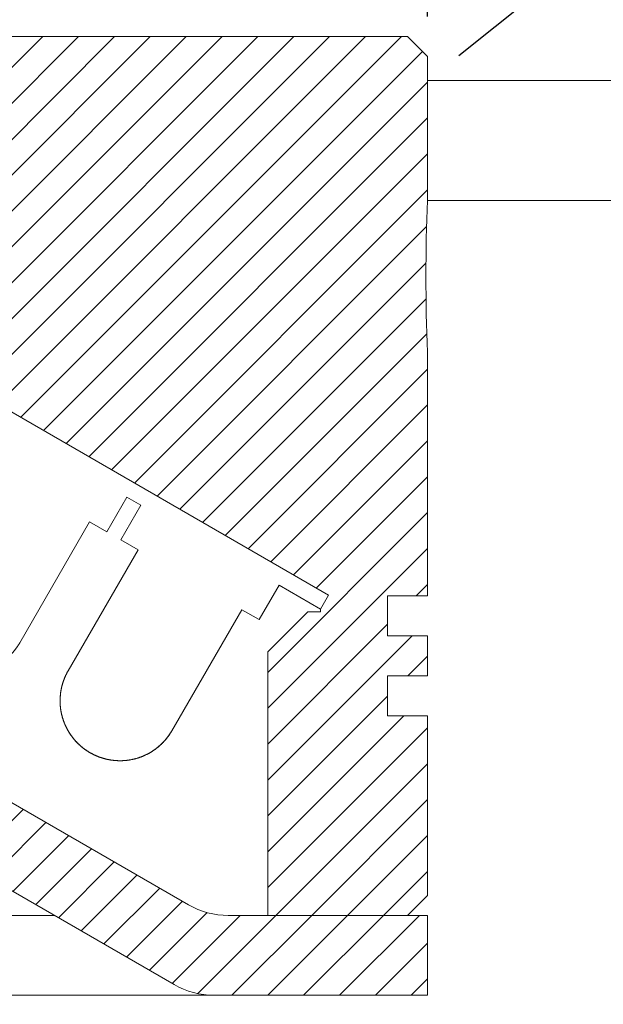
# Model space of a CAD drawing. Header units: inches. Extents: x -2759 to -2587, y -671 to -497.
# Tile 8 of 10: x -2670 to -2655, y -539 to -515. Entities that reach past the tile are written whole.
import ezdxf

# ---------------------------------------------------------------- set-up
doc = ezdxf.new("R2010")
doc.units = ezdxf.units.IN
doc.header["$LTSCALE"] = 3
doc.header["$MEASUREMENT"] = 0
doc.header["$PDSIZE"] = -5
doc.layers.get('Defpoints').update_dxf_attribs({"lineweight": 18})
for name, color, linetype, lineweight in [('剖面线层', 4, 'Continuous', 18), ('标注', 3, 'Continuous', 25), ('细实线层', 7, 'Continuous', 18)]:
    doc.layers.add(name, color=color, linetype=linetype, lineweight=lineweight)
doc.styles.get("Standard").update_dxf_attribs({"font": '兰亭黑 GBK.TTF'})
doc.dimstyles.new('CST Standard', dxfattribs={"dimtxt": 3.5, "dimasz": 2.5, "dimexe": 1, "dimexo": 1, "dimgap": 0.6, "dimtad": 1, "dimtoh": 1, "dimdsep": 46, "dimtxsty": 'Standard', "dimcen": -2.5, "dimdle": 5, "dimclrd": 8, "dimclre": 8, "dimadec": 1, "dimazin": 2, "dimtfac": 1, "dimtofl": 0, "dimtmove": 0, "dimatfit": 0, "dimfxl": 1, "dimtolj": 1, "dimarcsym": 0})
pattern_1 = [(45, (-2817.0173, -760.67676), (-0.4490128, 0.4490128), [])]

# ---------------------------------------------------------------- blocks, each defined once
blk = doc.blocks.new('*D93')
at = {"layer": 'Defpoints', "color": 0}
for p in [(-2659.629, -501.839), (-2749.629, -515.54), (-2659.629, -515.54)]:
    blk.add_point(p, dxfattribs=at)
at = {"layer": '标注', "color": 8, "linetype": 'Continuous', "lineweight": -2, "ltscale": 3}
for p, q in [((-2749.629, -514.54), (-2749.629, -500.839)), ((-2659.629, -514.54), (-2659.629, -500.839)), ((-2747.129, -501.839), (-2662.129, -501.839))]:
    blk.add_line(p, q, dxfattribs=at)
at = {"layer": '标注', "color": 8}
for points in [[(-2747.129, -501.422), (-2747.129, -502.256), (-2749.629, -501.839)], [(-2662.129, -502.256), (-2662.129, -501.422), (-2659.629, -501.839)]]:
    blk.add_solid(points, dxfattribs=at)
at = {"layer": '标注', "color": 0, "ltscale": 3, "insert": (-2704.629, -499.314), "char_height": 3.5, "attachment_point": 5}
blk.add_mtext('\\A1;%%C90', dxfattribs=at)
blk = doc.blocks.new('*D95')
at = {"layer": 'Defpoints', "color": 0}
for p in [(-2659.63, -516.14), (-2623.06, -527.884), (-2639.63, -541.14)]:
    blk.add_point(p, dxfattribs=at)
at = {"layer": '标注', "color": 8, "linetype": 'Continuous', "lineweight": -2, "ltscale": 3}
for p, q in [((-2658.849, -515.515), (-2642.279, -502.259)), ((-2641.498, -504.836), (-2624.622, -525.932)), ((-2638.849, -540.515), (-2622.279, -527.259))]:
    blk.add_line(p, q, dxfattribs=at)
at = {"layer": '标注', "color": 8}
for points in [[(-2641.173, -504.576), (-2641.824, -505.097), (-2643.06, -502.884)], [(-2624.947, -526.192), (-2624.296, -525.672), (-2623.06, -527.884)]]:
    blk.add_solid(points, dxfattribs=at)
at = {"layer": '标注', "color": 0, "ltscale": 3, "insert": (-2631.118, -513.83), "char_height": 3.5, "attachment_point": 5, "rotation": 308.6598}
blk.add_mtext('\\A1;500', dxfattribs=at)

msp = doc.modelspace()

# ---------------------------------------------------------------- hatches: boundary and pattern name
at = {"layer": '剖面线层', "ltscale": 3}
h = msp.add_hatch(dxfattribs=at)
h.set_pattern_fill('ANSI31', color=0, style=0, pattern_type=0)
h.set_pattern_definition(pattern_1)
edge = h.paths.add_edge_path(flags=0)
edge.add_line((-2662.109, -529.023), (-2678.103, -519.789))
edge.add_line((-2678.103, -519.789), (-2679.429, -519.023))
edge.add_line((-2679.429, -519.023), (-2679.928, -519.023))
edge.add_line((-2679.928, -519.023), (-2679.928, -519.37))
edge.add_line((-2679.928, -519.37), (-2679.928, -519.789))
edge.add_line((-2679.928, -519.789), (-2679.928, -520.04))
edge.add_line((-2679.928, -520.04), (-2680.329, -520.04))
edge.add_line((-2680.329, -520.04), (-2680.329, -520.54))
edge.add_line((-2680.329, -520.54), (-2682.129, -520.54))
edge.add_line((-2682.129, -520.54), (-2682.129, -519.789))
edge.add_line((-2682.129, -519.789), (-2682.129, -518.04))
edge.add_line((-2682.129, -518.04), (-2683.629, -518.04))
edge.add_line((-2683.629, -518.04), (-2683.629, -515.54))
edge.add_line((-2683.629, -515.54), (-2683.129, -515.04))
edge.add_line((-2683.129, -515.04), (-2660.129, -515.04))
edge.add_line((-2660.129, -515.04), (-2659.629, -515.54))
edge.add_line((-2659.629, -515.54), (-2659.629, -519.14))
edge.add_arc((-2616.256, -521.04), 43.415, 177.4917, 182.5083)
edge.add_line((-2659.629, -522.94), (-2659.629, -529.04))
edge.add_line((-2659.629, -529.04), (-2660.629, -529.04))
edge.add_line((-2660.629, -529.04), (-2660.629, -530.04))
edge.add_line((-2660.629, -530.04), (-2659.629, -530.04))
edge.add_line((-2659.629, -530.04), (-2659.629, -531.04))
edge.add_line((-2659.629, -531.04), (-2660.629, -531.04))
edge.add_line((-2660.629, -531.04), (-2660.629, -532.04))
edge.add_line((-2660.629, -532.04), (-2659.629, -532.04))
edge.add_line((-2659.629, -532.04), (-2659.629, -536.54))
edge.add_line((-2659.629, -536.54), (-2660.129, -537.04))
edge.add_line((-2660.129, -537.04), (-2663.629, -537.04))
edge.add_line((-2663.629, -537.04), (-2663.629, -530.44))
edge.add_line((-2663.629, -530.44), (-2662.629, -529.44))
edge.add_line((-2662.629, -529.44), (-2662.309, -529.44))
edge.add_line((-2662.309, -529.44), (-2662.309, -529.37))
edge.add_line((-2662.309, -529.37), (-2662.109, -529.023))
h = msp.add_hatch(dxfattribs=at)
h.set_pattern_fill('ANSI31', color=0, style=0, pattern_type=0)
h.set_pattern_definition(pattern_1)
edge = h.paths.add_edge_path(flags=0)
edge.add_line((-2743.64, -536.772), (-2736.517, -532.659))
edge.add_line((-2736.517, -532.659), (-2728.129, -527.817))
edge.add_arc((-2729.129, -526.085), 2, 300, 360)
edge.add_line((-2727.129, -526.085), (-2727.129, -520.54))
edge.add_line((-2727.129, -520.54), (-2727.129, -518.04))
edge.add_line((-2727.129, -518.04), (-2725.629, -518.04))
edge.add_line((-2725.629, -518.04), (-2725.629, -526.085))
edge.add_line((-2725.629, -526.085), (-2725.629, -527.422))
edge.add_line((-2725.629, -527.422), (-2725.629, -526.085))
edge.add_line((-2725.629, -526.085), (-2704.629, -526.085))
edge.add_line((-2704.629, -526.085), (-2704.629, -527.817))
edge.add_line((-2704.629, -527.817), (-2725.668, -527.817))
edge.add_arc((-2727.629, -527.422), 2, 348.6246, 0)
edge.add_line((-2725.629, -527.422), (-2725.629, -526.085))
edge.add_line((-2725.629, -526.085), (-2704.629, -526.085))
edge.add_line((-2704.629, -526.085), (-2704.629, -527.817))
edge.add_line((-2704.629, -527.817), (-2725.668, -527.817))
edge.add_arc((-2727.629, -527.422), 2, 300, 348.6246, ccw=False)
edge.add_line((-2726.629, -529.154), (-2740.287, -537.04))
edge.add_line((-2740.287, -537.04), (-2743.287, -538.772))
edge.add_arc((-2744.287, -537.04), 2, 270, 300, ccw=False)
edge.add_line((-2744.287, -539.04), (-2749.629, -539.04))
edge.add_line((-2749.629, -539.04), (-2749.629, -537.04))
edge.add_line((-2749.629, -537.04), (-2749.129, -537.04))
edge.add_line((-2749.129, -537.04), (-2745.629, -537.04))
edge.add_line((-2745.629, -537.04), (-2744.64, -537.04))
edge.add_arc((-2744.64, -535.04), 2, 270, 300)
edge = h.paths.add_edge_path(flags=0)
edge.add_line((-2668.971, -537.04), (-2680.874, -530.168))
edge.add_line((-2680.874, -530.168), (-2682.629, -529.154))
edge.add_arc((-2681.629, -527.422), 2, 191.3754, 240, ccw=False)
edge.add_arc((-2681.629, -527.422), 2, 180, 191.3754, ccw=False)
edge.add_line((-2683.629, -527.422), (-2683.629, -526.085))
edge.add_line((-2683.629, -526.085), (-2683.629, -518.04))
edge.add_line((-2683.629, -518.04), (-2682.129, -518.04))
edge.add_line((-2682.129, -518.04), (-2682.129, -520.54))
edge.add_line((-2682.129, -520.54), (-2682.129, -526.085))
edge.add_arc((-2680.129, -526.085), 2, 180, 240)
edge.add_line((-2681.129, -527.817), (-2665.618, -536.772))
edge.add_arc((-2664.618, -535.04), 2, 240, 270)
edge.add_line((-2664.618, -537.04), (-2663.629, -537.04))
edge.add_line((-2663.629, -537.04), (-2660.129, -537.04))
edge.add_line((-2660.129, -537.04), (-2659.629, -537.04))
edge.add_line((-2659.629, -537.04), (-2659.629, -539.04))
edge.add_line((-2659.629, -539.04), (-2664.971, -539.04))
edge.add_arc((-2664.971, -537.04), 2, 240, 270, ccw=False)
edge.add_line((-2665.971, -538.772), (-2668.971, -537.04))

# ---------------------------------------------------------------- linework, layer by layer
at = {"layer": '细实线层', "color": 0, "ltscale": 3}
for p, q in [((-2683.129, -515.04), (-2660.129, -515.04)), ((-2667.879, -515.04), (-2660.129, -515.04)), ((-2660.129, -515.04), (-2659.629, -515.54)), ((-2660.129, -515.04), (-2659.629, -515.54)), ((-2659.629, -517.04), (-2659.629, -515.54)), ((-2659.629, -519.14), (-2659.629, -515.54)), ((-2642.63, -516.14), (-2659.63, -516.14)), ((-2659.629, -519.14), (-2659.629, -517.04)), ((-2679.429, -519.023), (-2662.109, -529.023)), ((-2679.429, -519.023), (-2662.109, -529.023)), ((-2645.63, -519.14), (-2659.63, -519.14)), ((-2659.629, -529.04), (-2659.629, -522.94)), ((-2659.629, -529.04), (-2659.629, -522.94)), ((-2667.658, -527.436), (-2667.158, -526.57)), ((-2667.658, -527.436), (-2667.158, -526.57)), ((-2666.812, -526.77), (-2667.158, -526.57)), ((-2666.812, -526.77), (-2667.158, -526.57)), ((-2667.312, -527.636), (-2666.812, -526.77)), ((-2667.312, -527.636), (-2666.812, -526.77)), ((-2669.841, -530.217), (-2668.091, -527.186)), ((-2669.841, -530.217), (-2668.091, -527.186)), ((-2668.091, -527.186), (-2667.658, -527.436)), ((-2668.091, -527.186), (-2667.658, -527.436)), ((-2667.312, -527.636), (-2666.879, -527.886)), ((-2667.312, -527.636), (-2666.879, -527.886)), ((-2665.618, -536.772), (-2681.129, -527.817)), ((-2665.618, -536.772), (-2681.129, -527.817)), ((-2668.629, -530.917), (-2666.879, -527.886)), ((-2668.629, -530.917), (-2666.879, -527.886)), ((-2663.848, -529.636), (-2663.348, -528.77)), ((-2663.848, -529.636), (-2663.348, -528.77)), ((-2662.309, -529.37), (-2663.348, -528.77)), ((-2662.309, -529.37), (-2663.348, -528.77)), ((-2665.971, -538.772), (-2682.629, -529.154)), ((-2665.971, -538.772), (-2682.629, -529.154)), ((-2662.109, -529.023), (-2662.309, -529.37)), ((-2662.109, -529.023), (-2662.309, -529.37)), ((-2659.629, -529.04), (-2660.629, -529.04)), ((-2660.629, -530.04), (-2660.629, -529.04)), ((-2659.629, -529.04), (-2660.629, -529.04)), ((-2660.629, -530.04), (-2660.629, -529.04)), ((-2666.031, -532.417), (-2664.281, -529.386)), ((-2666.031, -532.417), (-2664.281, -529.386)), ((-2664.281, -529.386), (-2663.848, -529.636)), ((-2664.281, -529.386), (-2663.848, -529.636)), ((-2662.309, -529.37), (-2662.309, -529.44)), ((-2663.629, -530.44), (-2662.629, -529.44)), ((-2663.629, -530.44), (-2662.629, -529.44)), ((-2662.629, -529.44), (-2662.309, -529.44)), ((-2659.629, -530.04), (-2660.629, -530.04)), ((-2659.629, -530.04), (-2660.629, -530.04)), ((-2659.629, -531.04), (-2659.629, -530.04)), ((-2659.629, -531.04), (-2659.629, -530.04)), ((-2663.629, -537.04), (-2663.629, -530.44)), ((-2663.629, -537.04), (-2663.629, -530.44)), ((-2659.629, -531.04), (-2660.629, -531.04)), ((-2660.629, -532.04), (-2660.629, -531.04)), ((-2659.629, -531.04), (-2660.629, -531.04)), ((-2660.629, -532.04), (-2660.629, -531.04)), ((-2659.629, -532.04), (-2660.629, -532.04)), ((-2659.629, -532.04), (-2660.629, -532.04)), ((-2659.629, -536.54), (-2659.629, -532.04)), ((-2659.629, -536.54), (-2659.629, -532.04)), ((-2660.129, -537.04), (-2659.629, -536.54)), ((-2660.129, -537.04), (-2659.629, -536.54)), ((-2660.129, -537.04), (-2659.629, -536.54)), ((-2660.129, -537.04), (-2659.629, -536.54)), ((-2740.287, -537.04), (-2668.971, -537.04)), ((-2664.618, -537.04), (-2659.629, -537.04)), ((-2664.618, -537.04), (-2663.079, -537.04)), ((-2664.618, -537.04), (-2659.629, -537.04)), ((-2663.629, -537.04), (-2660.129, -537.04)), ((-2661.029, -537.04), (-2660.129, -537.04)), ((-2660.579, -537.04), (-2659.629, -537.04)), ((-2659.629, -539.04), (-2659.629, -537.04)), ((-2659.629, -539.04), (-2659.629, -537.04)), ((-2744.287, -539.04), (-2664.971, -539.04)), ((-2664.971, -539.04), (-2659.629, -539.04))]:
    msp.add_line(p, q, dxfattribs=at)
for centre, radius, start, end in [((-2616.256, -521.04), 43.415, 177.4917, 182.5083), ((-2667.33, -531.667), 1.5, 150, 330), ((-2664.618, -535.04), 2, 240, 270), ((-2664.971, -537.04), 2, 240, 270)]:
    msp.add_arc(centre, radius, start, end, dxfattribs=at)
for points, knots in [([(-2671.89, -530.766), (-2671.886, -530.769), (-2671.876, -530.774), (-2671.861, -530.782), (-2671.847, -530.79), (-2671.832, -530.798), (-2671.817, -530.806), (-2671.802, -530.814), (-2671.786, -530.821), (-2671.771, -530.828), (-2671.755, -530.835), (-2671.739, -530.842), (-2671.723, -530.849), (-2671.707, -530.856), (-2671.691, -530.862), (-2671.675, -530.869), (-2671.658, -530.875), (-2671.642, -530.881), (-2671.625, -530.887), (-2671.608, -530.892), (-2671.591, -530.898), (-2671.574, -530.903), (-2671.557, -530.908), (-2671.539, -530.913), (-2671.522, -530.918), (-2671.504, -530.922), (-2671.486, -530.927), (-2671.469, -530.931), (-2671.451, -530.935), (-2671.433, -530.938), (-2671.414, -530.942), (-2671.396, -530.945), (-2671.378, -530.948), (-2671.36, -530.951), (-2671.341, -530.954), (-2671.323, -530.956), (-2671.304, -530.958), (-2671.285, -530.96), (-2671.267, -530.962), (-2671.248, -530.963), (-2671.229, -530.964), (-2671.21, -530.965), (-2671.191, -530.966), (-2671.172, -530.967), (-2671.153, -530.967), (-2671.134, -530.967), (-2671.115, -530.967), (-2671.096, -530.966), (-2671.077, -530.966), (-2671.057, -530.965), (-2671.038, -530.964), (-2671.019, -530.962), (-2671, -530.96), (-2670.981, -530.959), (-2670.961, -530.956), (-2670.942, -530.954), (-2670.923, -530.951), (-2670.904, -530.948), (-2670.885, -530.945), (-2670.866, -530.942), (-2670.847, -530.938), (-2670.828, -530.934), (-2670.809, -530.93), (-2670.79, -530.926), (-2670.771, -530.921), (-2670.752, -530.916), (-2670.734, -530.911), (-2670.715, -530.905), (-2670.696, -530.9), (-2670.678, -530.894), (-2670.659, -530.888), (-2670.641, -530.881), (-2670.623, -530.875), (-2670.605, -530.868), (-2670.587, -530.861), (-2670.569, -530.854), (-2670.551, -530.846), (-2670.533, -530.839), (-2670.516, -530.831), (-2670.498, -530.823), (-2670.481, -530.814), (-2670.464, -530.806), (-2670.446, -530.797), (-2670.43, -530.788), (-2670.413, -530.779), (-2670.396, -530.769), (-2670.38, -530.76), (-2670.363, -530.75), (-2670.347, -530.74), (-2670.331, -530.73), (-2670.315, -530.72), (-2670.299, -530.709), (-2670.284, -530.698), (-2670.268, -530.688), (-2670.253, -530.677), (-2670.238, -530.665), (-2670.223, -530.654), (-2670.209, -530.643), (-2670.194, -530.631), (-2670.18, -530.619), (-2670.166, -530.607), (-2670.152, -530.595), (-2670.138, -530.583), (-2670.124, -530.571), (-2670.111, -530.558), (-2670.098, -530.546), (-2670.085, -530.533), (-2670.072, -530.52), (-2670.06, -530.507), (-2670.047, -530.494), (-2670.035, -530.481), (-2670.023, -530.468), (-2670.011, -530.454), (-2670, -530.441), (-2669.988, -530.427), (-2669.977, -530.414), (-2669.966, -530.4), (-2669.955, -530.386), (-2669.945, -530.373), (-2669.934, -530.359), (-2669.924, -530.345), (-2669.914, -530.331), (-2669.904, -530.317), (-2669.895, -530.303), (-2669.885, -530.288), (-2669.876, -530.274), (-2669.867, -530.26), (-2669.858, -530.246), (-2669.85, -530.231), (-2669.844, -530.222), (-2669.841, -530.217)], [0, 0, 0, 0, 438.918605, 879.827978, 1322.71423, 1767.562853, 2214.358715, 2663.08606, 3113.728494, 3566.268992, 4020.68989, 4476.972882, 4935.09902, 5395.048708, 5856.801702, 6320.337114, 6785.633401, 7252.668372, 7721.419194, 8191.862376, 8663.973784, 9137.728645, 9613.101534, 10090.066394, 10568.596531, 11048.664616, 11530.242694, 12013.302188, 12497.813909, 12983.748055, 13471.074216, 13959.761399, 14449.778013, 14941.091894, 15433.670304, 15927.479954, 16422.486996, 16918.657056, 17415.955222, 17914.346073, 18413.79369, 18914.261663, 19415.713106, 19918.110675, 20421.416581, 20925.592607, 21430.600118, 21936.400086, 22442.953097, 22950.21938, 23458.158813, 23966.730952, 24475.895035, 24985.610022, 25495.834589, 26006.527172, 26517.645965, 27029.14896, 27540.993949, 28053.138561, 28565.540272, 29078.156426, 29590.944269, 30103.860949, 30616.863559, 31129.909147, 31642.954732, 32155.957343, 32668.874024, 33181.661866, 33694.278022, 34206.679732, 34718.824343, 35230.669335, 35742.172326, 36253.291122, 36763.983703, 37274.20827, 37783.923257, 38293.087343, 38801.659479, 39309.598913, 39816.865197, 40323.418209, 40829.218175, 41334.225686, 41838.401711, 42341.707618, 42844.105187, 43345.556631, 43846.024602, 44345.47222, 44843.863072, 45341.161237, 45837.331297, 46332.338339, 46826.147988, 47318.726401, 47810.040281, 48300.056893, 48788.744075, 49276.07024, 49762.004383, 50246.516103, 50729.5756, 51211.153677, 51691.221762, 52169.751897, 52646.716758, 53122.089649, 53595.84451, 54067.955919, 54538.399101, 55007.14992, 55474.184892, 55939.481179, 56403.016589, 56864.769584, 57324.719272, 57782.845409, 58239.128404, 58693.549302, 59146.089799, 59596.732234, 60045.459576, 60492.25544, 60937.104063, 61379.990316, 61820.899689, 62259.818292, 62259.818292, 62259.818292, 62259.818292]), ([(-2668.08, -532.966), (-2668.085, -532.963), (-2668.094, -532.958), (-2668.109, -532.949), (-2668.123, -532.94), (-2668.137, -532.931), (-2668.151, -532.922), (-2668.166, -532.913), (-2668.18, -532.903), (-2668.194, -532.893), (-2668.208, -532.883), (-2668.222, -532.873), (-2668.236, -532.863), (-2668.249, -532.852), (-2668.263, -532.841), (-2668.277, -532.831), (-2668.29, -532.819), (-2668.304, -532.808), (-2668.317, -532.796), (-2668.331, -532.785), (-2668.344, -532.773), (-2668.357, -532.76), (-2668.37, -532.748), (-2668.383, -532.735), (-2668.396, -532.723), (-2668.408, -532.71), (-2668.421, -532.696), (-2668.434, -532.683), (-2668.446, -532.669), (-2668.458, -532.656), (-2668.47, -532.642), (-2668.482, -532.628), (-2668.494, -532.613), (-2668.506, -532.599), (-2668.517, -532.584), (-2668.528, -532.569), (-2668.539, -532.554), (-2668.551, -532.539), (-2668.561, -532.524), (-2668.572, -532.508), (-2668.583, -532.492), (-2668.593, -532.476), (-2668.603, -532.46), (-2668.613, -532.444), (-2668.623, -532.428), (-2668.632, -532.411), (-2668.642, -532.395), (-2668.651, -532.378), (-2668.66, -532.361), (-2668.669, -532.344), (-2668.677, -532.327), (-2668.686, -532.309), (-2668.694, -532.292), (-2668.702, -532.274), (-2668.709, -532.257), (-2668.717, -532.239), (-2668.724, -532.221), (-2668.731, -532.203), (-2668.738, -532.185), (-2668.744, -532.166), (-2668.751, -532.148), (-2668.757, -532.13), (-2668.763, -532.111), (-2668.768, -532.093), (-2668.774, -532.074), (-2668.779, -532.055), (-2668.784, -532.036), (-2668.788, -532.018), (-2668.793, -531.999), (-2668.797, -531.98), (-2668.801, -531.961), (-2668.805, -531.942), (-2668.808, -531.923), (-2668.811, -531.904), (-2668.814, -531.884), (-2668.817, -531.865), (-2668.819, -531.846), (-2668.821, -531.827), (-2668.823, -531.808), (-2668.825, -531.789), (-2668.827, -531.769), (-2668.828, -531.75), (-2668.829, -531.731), (-2668.829, -531.712), (-2668.83, -531.693), (-2668.83, -531.674), (-2668.83, -531.654), (-2668.83, -531.635), (-2668.829, -531.616), (-2668.828, -531.597), (-2668.827, -531.579), (-2668.826, -531.56), (-2668.825, -531.541), (-2668.823, -531.522), (-2668.821, -531.503), (-2668.819, -531.485), (-2668.817, -531.466), (-2668.814, -531.448), (-2668.811, -531.429), (-2668.808, -531.411), (-2668.805, -531.393), (-2668.801, -531.375), (-2668.798, -531.357), (-2668.794, -531.339), (-2668.79, -531.321), (-2668.785, -531.303), (-2668.781, -531.286), (-2668.776, -531.268), (-2668.771, -531.251), (-2668.766, -531.234), (-2668.761, -531.217), (-2668.755, -531.2), (-2668.75, -531.183), (-2668.744, -531.166), (-2668.738, -531.149), (-2668.732, -531.133), (-2668.725, -531.116), (-2668.719, -531.1), (-2668.712, -531.084), (-2668.705, -531.068), (-2668.698, -531.052), (-2668.691, -531.037), (-2668.684, -531.021), (-2668.676, -531.006), (-2668.669, -530.991), (-2668.661, -530.976), (-2668.653, -530.961), (-2668.645, -530.946), (-2668.637, -530.931), (-2668.632, -530.922), (-2668.629, -530.917)], [0, 0, 0, 0, 437.455911, 876.895955, 1318.306291, 1761.672459, 2206.979376, 2654.211337, 3103.352008, 3554.384418, 4007.290961, 4462.053392, 4918.652826, 5377.069735, 5837.283939, 6299.274622, 6763.020309, 7228.498889, 7695.687602, 8164.563032, 8635.101134, 9107.277208, 9581.065919, 10056.441297, 10533.376733, 11011.844992, 11491.818214, 11973.267916, 12456.165004, 12940.479775, 13426.181928, 13913.24056, 14401.624196, 14891.300775, 15382.23767, 15874.401701, 16367.759137, 16862.27571, 17357.916633, 17854.646599, 18352.429811, 18851.229977, 19351.010334, 19851.733666, 20353.362307, 20855.85817, 21359.182746, 21863.297136, 22368.162062, 22873.737883, 23379.984609, 23886.861934, 24394.329231, 24902.345594, 25410.869841, 25919.860544, 26429.276036, 26939.074448, 27449.213717, 27959.651611, 28470.345743, 28981.253607, 29492.332587, 30003.539975, 30514.833007, 31026.168873, 31537.504736, 32048.797767, 32560.005157, 33071.084135, 33581.992001, 34092.686135, 34603.124027, 35113.263296, 35623.061707, 36132.477201, 36641.467902, 37149.992148, 37658.008511, 38165.475811, 38672.353132, 39178.599862, 39684.175681, 40189.040609, 40693.154998, 41196.479574, 41698.975435, 42200.604077, 42701.32741, 43201.107767, 43699.907932, 44197.691143, 44694.421112, 45190.062034, 45684.578606, 46177.936043, 46670.100072, 47161.036969, 47650.713548, 48139.097182, 48626.155817, 49111.857969, 49596.172739, 50079.069826, 50560.51953, 51040.492751, 51518.961011, 51995.896447, 52471.271825, 52945.060537, 53417.23661, 53887.774712, 54356.650144, 54823.838853, 55289.317435, 55753.063122, 56215.053804, 56675.268009, 57133.684915, 57590.284351, 58045.046784, 58497.953327, 58948.985736, 59398.126406, 59845.358367, 60290.665285, 60734.031453, 61175.441787, 61614.881832, 62052.337742, 62052.337742, 62052.337742, 62052.337742]), ([(-2668.08, -532.966), (-2668.075, -532.969), (-2668.066, -532.974), (-2668.051, -532.982), (-2668.036, -532.99), (-2668.021, -532.998), (-2668.006, -533.006), (-2667.991, -533.014), (-2667.976, -533.021), (-2667.96, -533.028), (-2667.945, -533.035), (-2667.929, -533.042), (-2667.913, -533.049), (-2667.897, -533.056), (-2667.881, -533.062), (-2667.864, -533.069), (-2667.848, -533.075), (-2667.831, -533.081), (-2667.814, -533.087), (-2667.797, -533.092), (-2667.78, -533.098), (-2667.763, -533.103), (-2667.746, -533.108), (-2667.729, -533.113), (-2667.711, -533.118), (-2667.694, -533.122), (-2667.676, -533.127), (-2667.658, -533.131), (-2667.64, -533.135), (-2667.622, -533.138), (-2667.604, -533.142), (-2667.586, -533.145), (-2667.567, -533.148), (-2667.549, -533.151), (-2667.531, -533.154), (-2667.512, -533.156), (-2667.494, -533.158), (-2667.475, -533.16), (-2667.456, -533.162), (-2667.437, -533.163), (-2667.418, -533.164), (-2667.4, -533.165), (-2667.381, -533.166), (-2667.362, -533.167), (-2667.343, -533.167), (-2667.323, -533.167), (-2667.304, -533.167), (-2667.285, -533.166), (-2667.266, -533.166), (-2667.247, -533.165), (-2667.228, -533.164), (-2667.208, -533.162), (-2667.189, -533.16), (-2667.17, -533.159), (-2667.151, -533.156), (-2667.132, -533.154), (-2667.113, -533.151), (-2667.093, -533.148), (-2667.074, -533.145), (-2667.055, -533.142), (-2667.036, -533.138), (-2667.017, -533.134), (-2666.998, -533.13), (-2666.979, -533.126), (-2666.96, -533.121), (-2666.942, -533.116), (-2666.923, -533.111), (-2666.904, -533.105), (-2666.886, -533.1), (-2666.867, -533.094), (-2666.849, -533.088), (-2666.831, -533.081), (-2666.812, -533.075), (-2666.794, -533.068), (-2666.776, -533.061), (-2666.758, -533.054), (-2666.74, -533.046), (-2666.723, -533.039), (-2666.705, -533.031), (-2666.688, -533.023), (-2666.67, -533.014), (-2666.653, -533.006), (-2666.636, -532.997), (-2666.619, -532.988), (-2666.602, -532.979), (-2666.586, -532.969), (-2666.569, -532.96), (-2666.553, -532.95), (-2666.537, -532.94), (-2666.52, -532.93), (-2666.505, -532.92), (-2666.489, -532.909), (-2666.473, -532.898), (-2666.458, -532.888), (-2666.443, -532.877), (-2666.428, -532.865), (-2666.413, -532.854), (-2666.398, -532.843), (-2666.384, -532.831), (-2666.369, -532.819), (-2666.355, -532.807), (-2666.341, -532.795), (-2666.328, -532.783), (-2666.314, -532.771), (-2666.301, -532.758), (-2666.287, -532.746), (-2666.274, -532.733), (-2666.262, -532.72), (-2666.249, -532.707), (-2666.237, -532.694), (-2666.224, -532.681), (-2666.212, -532.668), (-2666.201, -532.654), (-2666.189, -532.641), (-2666.178, -532.627), (-2666.166, -532.614), (-2666.155, -532.6), (-2666.145, -532.586), (-2666.134, -532.573), (-2666.124, -532.559), (-2666.114, -532.545), (-2666.104, -532.531), (-2666.094, -532.517), (-2666.084, -532.503), (-2666.075, -532.488), (-2666.066, -532.474), (-2666.057, -532.46), (-2666.048, -532.446), (-2666.039, -532.431), (-2666.034, -532.422), (-2666.031, -532.417)], [0, 0, 0, 0, 436.680756, 875.34213, 1315.970301, 1758.550843, 2203.068694, 2649.508177, 3097.852987, 3548.086184, 4000.190194, 4454.146807, 4909.937165, 5367.541776, 5826.940499, 6288.112552, 6751.036499, 7215.690272, 7682.051141, 8150.095744, 8619.80007, 9091.139466, 9564.088642, 10038.621674, 10514.711999, 10992.332432, 11471.455159, 11952.05175, 12434.093166, 12917.549749, 13402.391255, 13888.586841, 14376.105078, 14864.91397, 15354.980947, 15846.27288, 16338.756107, 16832.396415, 17327.159081, 17823.008863, 18319.910022, 18817.826332, 19316.721097, 19816.557169, 20317.296944, 20818.902403, 21321.335107, 21824.556225, 22328.526552, 22833.20651, 23338.55619, 23844.535345, 24351.103432, 24858.219609, 25365.842772, 25873.931561, 26382.444391, 26891.339459, 27400.574781, 27910.108197, 28419.897401, 28929.899958, 29440.073324, 29950.374874, 30460.761915, 30971.191711, 31481.621509, 31992.00855, 32502.310098, 33012.483466, 33522.486023, 34032.275224, 34541.808642, 35051.043963, 35559.939032, 36068.45186, 36576.540651, 37084.163813, 37591.279991, 38097.848076, 38603.827234, 39109.176913, 39613.856871, 40117.827196, 40621.048316, 41123.48102, 41625.08648, 42125.826254, 42625.662325, 43124.557091, 43622.473403, 44119.374561, 44615.224341, 45109.987008, 45603.627316, 46096.110543, 46587.402478, 47077.469452, 47566.278345, 48053.796583, 48539.992166, 49024.833673, 49508.290258, 49990.331671, 50470.928262, 50950.050991, 51427.671423, 51903.761748, 52378.29478, 52851.243956, 53322.583353, 53792.28768, 54260.332282, 54726.693152, 55191.346923, 55654.270873, 56115.442923, 56574.841646, 57032.446258, 57488.236616, 57942.193228, 58394.297239, 58844.530435, 59292.875246, 59739.314729, 60183.832581, 60626.41312, 61067.041294, 61505.70267, 61942.383424, 61942.383424, 61942.383424, 61942.383424])]:
    msp.add_open_spline(points, degree=3, knots=knots, dxfattribs=at)

# ---------------------------------------------------------------- dimensions: what is measured, and where the dimension line sits
at = {"layer": '标注', "color": 0, "ltscale": 3}
dim = msp.add_linear_dim(base=(-2659.629, -501.839), p1=(-2749.629, -515.54), p2=(-2659.629, -515.54), text='%%C<>', dimstyle='CST Standard', override={"dimsah": 1, "dimtzin": 0}, dxfattribs=at)
dim.commit()
dim.dimension.update_dxf_attribs({"geometry": '*D93', "text_midpoint": (-2704.629, -499.314)})
dim = msp.add_linear_dim(base=(-2623.06, -527.884), p1=(-2659.63, -516.14), p2=(-2639.63, -541.14), angle=308.6598, text='500', dimstyle='CST Standard', override={"dimsah": 1, "dimtzin": 0}, dxfattribs=at)
dim.commit()
dim.dimension.update_dxf_attribs({"geometry": '*D95', "text_midpoint": (-2631.118, -513.83)})

doc.saveas('drawing.dxf')
